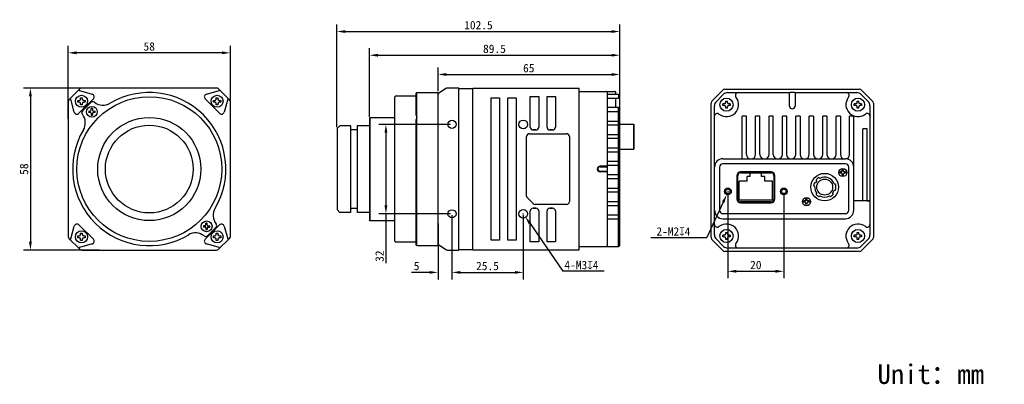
# Model space of a CAD drawing. Header units: millimetres. Extents: x 57 to 409, y 308 to 439.
import ezdxf

# ---------------------------------------------------------------- set-up
doc = ezdxf.new("R2010")
doc.units = ezdxf.units.MM
doc.header["$LTSCALE"] = 23.1
doc.header["$PDMODE"] = 3
doc.header["$PDSIZE"] = 8
doc.layers.get('0').update_dxf_attribs({"linetype": 'CONTINUOUS'})
doc.layers.get('Defpoints').update_dxf_attribs({"linetype": 'CONTINUOUS'})
doc.layers.add('20_ALL_FEATURES', color=7, linetype='CONTINUOUS')
doc.layers.add('51__DRAFT_DIMS', color=7, linetype='CONTINUOUS')
doc.styles.get("Standard").update_dxf_attribs({"font": 'simfang.ttf'})
doc.dimstyles.new('DIMSTYLE_1', dxfattribs={"dimtxt": 3, "dimasz": 3, "dimexe": 2.5, "dimexo": 0.5, "dimgap": 0.75, "dimtad": 1, "dimdec": 1, "dimdsep": 46, "dimtxsty": 'STANDARD', "dimblk": '_FILLED', "dimblk1": '_FILLED', "dimblk2": '_FILLED', "dimcen": 0.09, "dimclrt": 3, "dimadec": 1, "dimazin": 2, "dimtp": 0.3, "dimtm": 0.3, "dimtfac": 1, "dimtdec": 1, "dimtofl": 0, "dimtmove": 0, "dimatfit": 3, "dimldrblk": '_FILLED', "dimfxl": 1, "dimtolj": 1, "dimarcsym": 0})
doc.dimstyles.new('DIMSTYLE_3', dxfattribs={"dimtxt": 3, "dimasz": 3, "dimexe": 2.5, "dimexo": 0.5, "dimgap": 0.75, "dimtad": 1, "dimdsep": 46, "dimtxsty": 'STANDARD', "dimblk": '_FILLED', "dimblk1": '_FILLED', "dimblk2": '_FILLED', "dimcen": 0.09, "dimclrt": 3, "dimazin": 2, "dimtp": 0.2, "dimtm": 0.2, "dimtfac": 1, "dimtofl": 0, "dimtmove": 0, "dimatfit": 3, "dimldrblk": '_FILLED', "dimfxl": 1, "dimtolj": 1, "dimarcsym": 0})
doc.dimstyles.new('DIMSTYLE_4', dxfattribs={"dimtxt": 3, "dimasz": 3, "dimexe": 2.5, "dimexo": 0.5, "dimtad": 1, "dimdsep": 46, "dimtxsty": 'STANDARD', "dimblk": '_FILLED', "dimblk1": '_FILLED', "dimblk2": '_FILLED', "dimcen": 0.09, "dimclrt": 3, "dimazin": 2, "dimtp": 0.1, "dimtm": 0.1, "dimtfac": 1, "dimtofl": 0, "dimtmove": 0, "dimatfit": 1, "dimldrblk": '_FILLED', "dimfxl": 1, "dimtolj": 1, "dimarcsym": 0})
doc.dimstyles.new('DIMSTYLE_6', dxfattribs={"dimtxt": 3, "dimasz": 3, "dimexe": 2.5, "dimexo": 0.5, "dimgap": 0.75, "dimtad": 1, "dimdsep": 46, "dimtxsty": 'STANDARD', "dimblk": '_FILLED', "dimblk1": '_FILLED', "dimblk2": '_FILLED', "dimcen": 0.09, "dimclrt": 3, "dimazin": 2, "dimtp": 0.2, "dimtm": 0.2, "dimtfac": 1, "dimtofl": 0, "dimtmove": 0, "dimatfit": 3, "dimldrblk": '_FILLED', "dimfxl": 1, "dimtolj": 1, "dimarcsym": 0})

# ---------------------------------------------------------------- blocks, each defined once
blk = doc.blocks.new('_FILLED')
at = {"color": 0, "linetype": 'ByBlock'}
blk.add_solid([(0, 0), (-1, 0.17), (-1, -0.17)], dxfattribs=at)
blk = doc.blocks.new('*D1')
at = {"layer": '51__DRAFT_DIMS', "color": 0, "lineweight": -2}
for p, q in [((182.09, 403.79), (182.09, 428.34)), ((271.63, 403.69), (271.63, 428.34)), ((185.09, 425.84), (268.63, 425.84))]:
    blk.add_line(p, q, dxfattribs=at)
at = {"layer": 'Defpoints', "color": 0}
for p in [(271.63, 425.84), (182.09, 403.29), (271.63, 403.19)]:
    blk.add_point(p, dxfattribs=at)
at = {"layer": '51__DRAFT_DIMS', "color": 0, "linetype": 'ByBlock', "lineweight": -2, "xscale": 3, "yscale": 3, "zscale": 3, "rotation": 180}
blk.add_blockref('_FILLED', (182.09, 425.84), dxfattribs=at)
at = {"layer": '51__DRAFT_DIMS', "color": 0, "linetype": 'ByBlock', "lineweight": -2, "xscale": 3, "yscale": 3, "zscale": 3}
blk.add_blockref('_FILLED', (271.63, 425.84), dxfattribs=at)
at = {"layer": '51__DRAFT_DIMS', "color": 3, "insert": (226.78, 429.64), "char_height": 3, "attachment_point": 2}
blk.add_mtext('\\A1;\\A1;{\\C256;89.5}', dxfattribs=at)
blk = doc.blocks.new('*D2')
at = {"layer": '51__DRAFT_DIMS', "color": 0, "lineweight": -2}
for p, q in [((206.59, 412.99), (206.59, 421.45)), ((271.63, 407.09), (271.63, 421.45)), ((209.59, 418.95), (268.63, 418.95))]:
    blk.add_line(p, q, dxfattribs=at)
at = {"layer": 'Defpoints', "color": 0}
for p in [(271.63, 418.95), (206.59, 412.49), (271.63, 406.59)]:
    blk.add_point(p, dxfattribs=at)
at = {"layer": '51__DRAFT_DIMS', "color": 0, "linetype": 'ByBlock', "lineweight": -2, "xscale": 3, "yscale": 3, "zscale": 3, "rotation": 180}
blk.add_blockref('_FILLED', (206.59, 418.95), dxfattribs=at)
at = {"layer": '51__DRAFT_DIMS', "color": 0, "linetype": 'ByBlock', "lineweight": -2, "xscale": 3, "yscale": 3, "zscale": 3}
blk.add_blockref('_FILLED', (271.63, 418.95), dxfattribs=at)
at = {"layer": '51__DRAFT_DIMS', "color": 3, "insert": (239.05, 422.73), "char_height": 3, "attachment_point": 2}
blk.add_mtext('\\A1;\\A1;{\\C256;65}', dxfattribs=at)
blk = doc.blocks.new('*D5')
at = {"layer": '51__DRAFT_DIMS', "color": 0, "lineweight": -2}
for p, q in [((74.34, 403.04), (74.34, 429.2)), ((129.34, 426.7), (77.34, 426.7)), ((132.34, 409.68), (132.34, 429.2))]:
    blk.add_line(p, q, dxfattribs=at)
at = {"layer": 'Defpoints', "color": 0}
for p in [(74.34, 426.7), (132.34, 409.18), (74.34, 402.54)]:
    blk.add_point(p, dxfattribs=at)
at = {"layer": '51__DRAFT_DIMS', "color": 0, "linetype": 'ByBlock', "lineweight": -2, "xscale": 3, "yscale": 3, "zscale": 3, "rotation": 180}
blk.add_blockref('_FILLED', (74.34, 426.7), dxfattribs=at)
at = {"layer": '51__DRAFT_DIMS', "color": 0, "linetype": 'ByBlock', "lineweight": -2, "xscale": 3, "yscale": 3, "zscale": 3}
blk.add_blockref('_FILLED', (132.34, 426.7), dxfattribs=at)
at = {"layer": '51__DRAFT_DIMS', "color": 3, "insert": (103.32, 430.48), "char_height": 3, "attachment_point": 2}
blk.add_mtext('\\A1;\\A1;{\\C256;58}', dxfattribs=at)
blk = doc.blocks.new('*D6')
at = {"layer": '51__DRAFT_DIMS', "color": 0, "lineweight": -2}
for p, q in [((85.39, 414.09), (58.34, 414.09)), ((60.84, 411.09), (60.84, 359.09)), ((85.39, 356.09), (58.34, 356.09))]:
    blk.add_line(p, q, dxfattribs=at)
at = {"layer": 'Defpoints', "color": 0}
for p in [(85.89, 414.09), (60.84, 356.09), (85.89, 356.09)]:
    blk.add_point(p, dxfattribs=at)
at = {"layer": '51__DRAFT_DIMS', "color": 0, "linetype": 'ByBlock', "lineweight": -2, "xscale": 3, "yscale": 3, "zscale": 3}
for p, rotation in [((60.84, 414.09), 89.99999999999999), ((60.84, 356.09), 270)]:
    blk.add_blockref('_FILLED', p, dxfattribs=dict(at, rotation=rotation))
at = {"layer": '51__DRAFT_DIMS', "color": 3, "insert": (57.05, 385.07), "char_height": 3, "attachment_point": 2, "rotation": 90}
blk.add_mtext('\\A1;\\A1;{\\C256;58}', dxfattribs=at)
blk = doc.blocks.new('*D7')
at = {"layer": '51__DRAFT_DIMS', "color": 0, "lineweight": -2}
for p, q in [((211.09, 401.09), (185.46, 401.09)), ((187.96, 398.09), (187.96, 372.09)), ((211.09, 369.09), (185.46, 369.09)), ((187.96, 369.09), (187.96, 351.37))]:
    blk.add_line(p, q, dxfattribs=at)
at = {"layer": 'Defpoints', "color": 0}
for p in [(211.59, 401.09), (187.96, 369.09), (211.59, 369.09)]:
    blk.add_point(p, dxfattribs=at)
at = {"layer": '51__DRAFT_DIMS', "color": 0, "linetype": 'ByBlock', "lineweight": -2, "xscale": 3, "yscale": 3, "zscale": 3}
for p, rotation in [((187.96, 401.09), 90), ((187.96, 369.09), 270)]:
    blk.add_blockref('_FILLED', p, dxfattribs=dict(at, rotation=rotation))
at = {"layer": '51__DRAFT_DIMS', "color": 3, "insert": (184.18, 355.98), "char_height": 3, "attachment_point": 3, "rotation": 90}
blk.add_mtext('\\A1;\\A1;{\\C256;32}', dxfattribs=at)
blk = doc.blocks.new('*D8')
at = {"layer": '51__DRAFT_DIMS', "color": 0, "lineweight": -2}
for p, q in [((211.59, 368.59), (211.59, 345.62)), ((237.09, 368.59), (237.09, 345.62)), ((214.59, 348.12), (234.09, 348.12))]:
    blk.add_line(p, q, dxfattribs=at)
at = {"layer": 'Defpoints', "color": 0}
for p in [(211.59, 369.09), (237.09, 369.09), (237.09, 348.12)]:
    blk.add_point(p, dxfattribs=at)
at = {"layer": '51__DRAFT_DIMS', "color": 0, "linetype": 'ByBlock', "lineweight": -2, "xscale": 3, "yscale": 3, "zscale": 3, "rotation": 180}
blk.add_blockref('_FILLED', (211.59, 348.12), dxfattribs=at)
at = {"layer": '51__DRAFT_DIMS', "color": 0, "linetype": 'ByBlock', "lineweight": -2, "xscale": 3, "yscale": 3, "zscale": 3}
blk.add_blockref('_FILLED', (237.09, 348.12), dxfattribs=at)
at = {"layer": '51__DRAFT_DIMS', "color": 3, "insert": (224.28, 351.93), "char_height": 3, "attachment_point": 2}
blk.add_mtext('\\A1;\\A1;{\\C256;25.5}', dxfattribs=at)
blk = doc.blocks.new('*D9')
at = {"layer": '51__DRAFT_DIMS', "color": 0}
for p, q in [((237, 369.09), (237.18, 369.09)), ((237.09, 369), (237.09, 369.18))]:
    blk.add_line(p, q, dxfattribs=at)
at = {"layer": '51__DRAFT_DIMS', "color": 0, "lineweight": -2}
for p in [(239.49, 365.59), (266.04, 348.6)]:
    blk.add_line(p, (251.18, 348.6), dxfattribs=at)
at = {"layer": 'Defpoints', "color": 0}
for p in [(236.38, 370.12), (237.79, 368.06)]:
    blk.add_point(p, dxfattribs=at)
at = {"layer": '51__DRAFT_DIMS', "color": 0, "linetype": 'ByBlock', "lineweight": -2, "xscale": 3, "yscale": 3, "zscale": 3, "rotation": 124.5039564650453}
blk.add_blockref('_FILLED', (237.79, 368.06), dxfattribs=at)
at = {"layer": '51__DRAFT_DIMS', "color": 3, "insert": (251.8, 352.26), "char_height": 3, "attachment_point": 1}
blk.add_mtext('\\A1;{\\C256;4-M\\A1;3\\Fgdt|c0;x\\fFangSong|b0|i0|c0|p0;4}', dxfattribs=at)
blk = doc.blocks.new('*D10')
at = {"layer": '51__DRAFT_DIMS', "color": 0}
for p, q in [((310.26, 377.1), (310.44, 377.1)), ((310.35, 377.01), (310.35, 377.19))]:
    blk.add_line(p, q, dxfattribs=at)
at = {"layer": '51__DRAFT_DIMS', "color": 0, "lineweight": -2}
for p in [(308.57, 373.24), (282.69, 360.64)]:
    blk.add_line(p, (302.76, 360.64), dxfattribs=at)
at = {"layer": 'Defpoints', "color": 0}
for p in [(310.87, 378.23), (309.83, 375.96)]:
    blk.add_point(p, dxfattribs=at)
at = {"layer": '51__DRAFT_DIMS', "color": 0, "linetype": 'ByBlock', "lineweight": -2, "xscale": 3, "yscale": 3, "zscale": 3, "rotation": 65.25083821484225}
blk.add_blockref('_FILLED', (309.83, 375.96), dxfattribs=at)
at = {"layer": '51__DRAFT_DIMS', "color": 3, "insert": (296.85, 364.27), "char_height": 3, "attachment_point": 3}
blk.add_mtext('\\A1;{\\C256;2-M\\A1;2\\Fgdt|c0;x\\fFangSong|b0|i0|c134|p0;4}', dxfattribs=at)
blk = doc.blocks.new('*D11')
at = {"layer": '51__DRAFT_DIMS', "color": 0, "lineweight": -2}
for p, q in [((310.26, 376.6), (310.26, 346.01)), ((330.26, 376.6), (330.26, 346.01)), ((313.26, 348.51), (327.26, 348.51))]:
    blk.add_line(p, q, dxfattribs=at)
at = {"layer": 'Defpoints', "color": 0}
for p in [(310.26, 377.1), (330.26, 377.1), (330.26, 348.51)]:
    blk.add_point(p, dxfattribs=at)
at = {"layer": '51__DRAFT_DIMS', "color": 0, "linetype": 'ByBlock', "lineweight": -2, "xscale": 3, "yscale": 3, "zscale": 3, "rotation": 180}
blk.add_blockref('_FILLED', (310.26, 348.51), dxfattribs=at)
at = {"layer": '51__DRAFT_DIMS', "color": 0, "linetype": 'ByBlock', "lineweight": -2, "xscale": 3, "yscale": 3, "zscale": 3}
blk.add_blockref('_FILLED', (330.26, 348.51), dxfattribs=at)
at = {"layer": '51__DRAFT_DIMS', "color": 3, "insert": (320.23, 352.29), "char_height": 3, "attachment_point": 2}
blk.add_mtext('\\A1;\\A1;{\\C256;20}', dxfattribs=at)
blk = doc.blocks.new('*D12')
at = {"layer": '51__DRAFT_DIMS', "color": 0, "lineweight": -2}
for p, q in [((211.59, 368.59), (211.59, 345.62)), ((206.59, 365.66), (206.59, 345.62)), ((203.59, 348.12), (197.15, 348.12)), ((214.59, 348.12), (217.59, 348.12))]:
    blk.add_line(p, q, dxfattribs=at)
at = {"layer": 'Defpoints', "color": 0}
for p in [(211.59, 369.09), (206.59, 366.16), (211.59, 348.12)]:
    blk.add_point(p, dxfattribs=at)
at = {"layer": '51__DRAFT_DIMS', "color": 0, "linetype": 'ByBlock', "lineweight": -2, "xscale": 3, "yscale": 3, "zscale": 3}
blk.add_blockref('_FILLED', (206.59, 348.12), dxfattribs=at)
at = {"layer": '51__DRAFT_DIMS', "color": 0, "linetype": 'ByBlock', "lineweight": -2, "xscale": 3, "yscale": 3, "zscale": 3, "rotation": 180}
blk.add_blockref('_FILLED', (211.59, 348.12), dxfattribs=at)
at = {"layer": '51__DRAFT_DIMS', "color": 3, "insert": (197.9, 351.91), "char_height": 3, "attachment_point": 1}
blk.add_mtext('\\A1;\\A1;{\\C256;5}', dxfattribs=at)
blk = doc.blocks.new('*D90')
at = {"layer": '51__DRAFT_DIMS', "color": 0, "lineweight": -2}
for p, q in [((170.47, 400.09), (170.47, 436.82)), ((271.63, 407.09), (271.63, 436.82)), ((173.47, 434.32), (268.63, 434.32))]:
    blk.add_line(p, q, dxfattribs=at)
at = {"layer": 'Defpoints', "color": 0}
for p in [(271.63, 434.32), (271.63, 406.59), (170.47, 399.59)]:
    blk.add_point(p, dxfattribs=at)
at = {"layer": '51__DRAFT_DIMS', "color": 0, "linetype": 'ByBlock', "lineweight": -2, "xscale": 3, "yscale": 3, "zscale": 3, "rotation": 180}
blk.add_blockref('_FILLED', (170.47, 434.32), dxfattribs=at)
at = {"layer": '51__DRAFT_DIMS', "color": 0, "linetype": 'ByBlock', "lineweight": -2, "xscale": 3, "yscale": 3, "zscale": 3}
blk.add_blockref('_FILLED', (271.63, 434.32), dxfattribs=at)
at = {"layer": '51__DRAFT_DIMS', "color": 3, "insert": (221.05, 436.59), "char_height": 3, "attachment_point": 5}
blk.add_mtext('\\A1;{\\C256;102.5}', dxfattribs=at)

msp = doc.modelspace()

# ---------------------------------------------------------------- linework, layer by layer
for p, q in [((360.054, 373.708), (355.235, 373.708)), ((360.059, 373.672), (361.059, 373.672)), ((361.059, 373.672), (360.059, 373.672))]:
    msp.add_line(p, q)
at = {"layer": '20_ALL_FEATURES'}
for p, q in [((74.637, 409.886), (78.551, 413.801)), ((78.362, 413.191), (82.941, 411.897)), ((127.43, 414.094), (79.259, 414.094)), ((123.748, 411.897), (128.326, 413.191)), ((132.051, 409.886), (128.137, 413.801)), ((198.687, 412.194), (198.987, 412.494)), ((198.687, 412.193), (198.687, 404.492)), ((198.987, 357.694), (198.987, 412.494)), ((198.987, 412.494), (206.587, 412.494)), ((199.287, 412.494), (206.587, 412.494)), ((206.587, 357.693), (206.587, 412.494)), ((209.328, 413.913), (206.757, 412.113)), ((209.328, 413.913), (206.757, 412.113)), ((214.087, 414.094), (209.902, 414.094)), ((214.087, 356.094), (214.087, 414.094)), ((214.087, 412.794), (214.187, 412.794)), ((214.187, 413.944), (218.987, 413.944)), ((218.987, 356.244), (218.987, 413.944)), ((219.087, 412.994), (218.987, 412.994)), ((219.087, 414.094), (256.887, 414.094)), ((234.587, 414.094), (256.887, 414.094)), ((234.587, 414.094), (256.887, 414.094)), ((256.887, 414.094), (257.087, 413.894)), ((256.887, 414.094), (257.087, 413.894)), ((256.887, 414.094), (257.087, 413.894)), ((256.887, 414.094), (257.087, 413.894)), ((257.087, 356.294), (257.087, 413.894)), ((257.087, 356.294), (257.087, 413.894)), ((257.087, 356.294), (257.087, 413.894)), ((257.087, 356.294), (257.087, 413.894)), ((257.087, 412.894), (269.827, 412.894)), ((257.087, 412.894), (269.827, 412.894)), ((267.027, 412.694), (267.027, 407.093)), ((267.027, 412.694), (267.027, 407.093)), ((270.027, 412.694), (270.027, 411.894)), ((270.027, 412.694), (270.027, 411.894)), ((304.552, 409.437), (308.466, 413.351)), ((309.173, 413.644), (357.344, 413.644)), ((310.137, 412.444), (332.259, 412.444)), ((332.259, 412.444), (332.459, 412.644)), ((332.259, 407.644), (332.259, 412.444)), ((332.459, 412.644), (334.059, 412.644)), ((334.059, 412.644), (334.259, 412.444)), ((334.259, 412.444), (334.259, 407.644)), ((334.259, 412.444), (334.451, 412.444)), ((334.459, 412.444), (356.38, 412.444)), ((358.052, 413.351), (361.966, 409.437)), ((74.344, 409.179), (74.344, 361.008)), ((76.541, 405.497), (75.247, 410.076)), ((77.794, 409.044), (77.794, 409.644)), ((77.794, 409.644), (78.294, 409.644)), ((78.294, 409.044), (77.794, 409.044)), ((78.211, 405.062), (83.376, 410.227)), ((78.794, 410.144), (78.794, 410.644)), ((78.794, 410.644), (79.394, 410.644)), ((78.794, 408.044), (78.794, 408.544)), ((79.394, 410.644), (79.394, 410.144)), ((79.394, 408.544), (79.394, 408.044)), ((82.429, 408.907), (79.531, 406.009)), ((79.894, 409.644), (80.394, 409.644)), ((80.394, 409.044), (79.894, 409.044)), ((80.394, 409.644), (80.394, 409.044)), ((128.478, 405.062), (123.313, 410.227)), ((126.294, 409.044), (126.294, 409.644)), ((126.294, 409.644), (126.794, 409.644)), ((126.794, 409.044), (126.294, 409.044)), ((127.294, 410.144), (127.294, 410.644)), ((127.294, 410.644), (127.894, 410.644)), ((127.294, 408.044), (127.294, 408.544)), ((127.894, 410.644), (127.894, 410.144)), ((127.894, 408.544), (127.894, 408.044)), ((128.394, 409.644), (128.894, 409.644)), ((128.894, 409.044), (128.394, 409.044)), ((128.894, 409.644), (128.894, 409.044)), ((131.441, 410.076), (130.147, 405.497)), ((132.344, 361.008), (132.344, 409.179)), ((191.587, 411.294), (191.087, 410.794)), ((191.087, 410.794), (191.087, 359.394)), ((191.587, 411.294), (198.687, 411.294)), ((225.587, 359.594), (225.587, 410.594)), ((225.587, 410.594), (228.587, 410.594)), ((225.587, 359.594), (225.587, 410.594)), ((225.587, 410.594), (228.587, 410.594)), ((228.587, 410.594), (228.587, 359.594)), ((228.587, 410.594), (228.587, 359.594)), ((231.587, 359.594), (231.587, 410.594)), ((231.587, 410.594), (234.587, 410.594)), ((231.587, 359.594), (231.587, 410.594)), ((231.587, 410.594), (234.587, 410.594)), ((231.587, 359.594), (231.587, 410.594)), ((231.587, 410.594), (234.587, 410.594)), ((234.587, 410.594), (234.587, 359.594)), ((234.587, 410.594), (234.587, 359.594)), ((234.587, 410.594), (234.587, 359.594)), ((239.587, 400.094), (239.587, 411.094)), ((239.587, 411.094), (242.587, 411.094)), ((239.587, 400.094), (239.587, 411.094)), ((239.587, 411.094), (242.587, 411.094)), ((239.587, 400.094), (239.587, 411.094)), ((239.587, 411.094), (242.587, 411.094)), ((242.587, 411.094), (242.587, 400.094)), ((242.587, 411.094), (242.587, 400.094)), ((242.587, 411.094), (242.587, 400.094)), ((245.587, 411.094), (248.587, 411.094)), ((245.587, 400.094), (245.587, 411.094)), ((245.587, 400.094), (245.587, 411.094)), ((245.587, 411.094), (248.587, 411.094)), ((245.587, 400.094), (245.587, 411.094)), ((245.587, 411.094), (248.587, 411.094)), ((248.587, 411.094), (248.587, 400.094)), ((248.587, 411.094), (248.587, 400.094)), ((248.587, 411.094), (248.587, 400.094)), ((267.027, 411.894), (271.127, 411.894)), ((267.027, 411.894), (271.127, 411.894)), ((271.127, 410.394), (267.027, 410.394)), ((271.127, 410.394), (267.027, 410.394)), ((270.027, 410.394), (270.027, 407.094)), ((270.027, 410.394), (270.027, 407.094)), ((271.127, 411.894), (271.127, 410.394)), ((271.127, 411.894), (271.127, 410.394)), ((304.259, 360.558), (304.259, 408.73)), ((306.044, 409.18), (308.723, 411.858)), ((308.459, 407.844), (308.459, 408.444)), ((308.959, 408.444), (308.459, 408.444)), ((309.459, 408.944), (309.459, 409.444)), ((309.459, 409.444), (310.059, 409.444)), ((310.059, 408.944), (310.059, 409.444)), ((311.059, 408.444), (310.559, 408.444)), ((311.059, 408.444), (311.059, 407.844)), ((313.246, 410.66), (313.102, 410.859)), ((353.415, 410.859), (353.271, 410.66)), ((355.459, 407.844), (355.459, 408.444)), ((355.959, 408.444), (355.459, 408.444)), ((356.459, 408.944), (356.459, 409.444)), ((356.459, 409.444), (357.059, 409.444)), ((357.059, 408.944), (357.059, 409.444)), ((358.059, 408.444), (357.559, 408.444)), ((357.794, 411.858), (360.473, 409.18)), ((358.059, 408.444), (358.059, 407.844)), ((362.259, 408.73), (362.259, 360.558)), ((79.394, 408.044), (78.794, 408.044)), ((81.674, 405.85), (82.288, 405.85)), ((82.288, 405.35), (81.674, 405.35)), ((82.588, 406.15), (82.588, 406.764)), ((82.588, 405.05), (82.588, 404.436)), ((83.088, 406.764), (83.088, 406.15)), ((83.088, 405.05), (83.088, 404.436)), ((83.388, 405.85), (84.002, 405.85)), ((84.002, 405.35), (83.388, 405.35)), ((127.894, 408.044), (127.294, 408.044)), ((271.127, 407.094), (266.964, 407.094)), ((271.127, 407.094), (266.964, 407.094)), ((267.027, 406.854), (267.027, 385.985)), ((267.027, 406.854), (267.027, 385.985)), ((271.127, 405.594), (267.027, 405.594)), ((271.127, 405.594), (267.027, 405.594)), ((271.627, 406.594), (271.127, 407.094)), ((271.127, 357.294), (271.127, 407.094)), ((271.127, 407.094), (271.627, 406.594)), ((271.127, 357.294), (271.127, 407.094)), ((271.127, 407.094), (271.627, 406.594)), ((271.627, 357.794), (271.627, 406.594)), ((271.627, 357.794), (271.627, 406.594)), ((271.627, 357.794), (271.627, 406.594)), ((305.459, 361.523), (305.459, 407.766)), ((308.959, 407.844), (308.459, 407.844)), ((309.459, 406.844), (309.459, 407.344)), ((310.059, 406.844), (309.459, 406.844)), ((310.059, 406.844), (310.059, 407.344)), ((311.059, 407.844), (310.559, 407.844)), ((355.959, 407.844), (355.459, 407.844)), ((356.459, 406.844), (356.459, 407.344)), ((357.059, 406.844), (356.459, 406.844)), ((357.059, 406.844), (357.059, 407.344)), ((358.059, 407.844), (357.559, 407.844)), ((361.059, 407.766), (361.059, 361.523)), ((182.087, 403.294), (182.387, 403.594)), ((182.087, 403.294), (182.087, 366.894)), ((182.387, 366.594), (182.387, 403.594)), ((182.387, 403.594), (191.087, 403.594)), ((198.687, 402.704), (198.687, 357.994)), ((267.027, 402.294), (271.127, 402.294)), ((267.027, 402.294), (271.127, 402.294)), ((307.044, 404.801), (307.243, 404.657)), ((315.359, 388.794), (315.359, 403.994)), ((316.859, 403.994), (315.359, 403.994)), ((316.859, 390.294), (316.859, 403.994)), ((320.159, 390.294), (320.159, 403.994)), ((321.659, 403.994), (320.159, 403.994)), ((321.659, 390.294), (321.659, 403.994)), ((324.959, 390.294), (324.959, 403.994)), ((326.459, 403.994), (324.959, 403.994)), ((326.459, 390.294), (326.459, 403.994)), ((329.759, 390.294), (329.759, 403.994)), ((331.259, 403.994), (329.759, 403.994)), ((331.259, 403.994), (331.259, 390.294)), ((334.559, 390.294), (334.559, 403.994)), ((336.059, 403.994), (334.559, 403.994)), ((336.059, 403.994), (336.059, 390.294)), ((339.359, 390.294), (339.359, 403.994)), ((340.859, 403.994), (339.359, 403.994)), ((340.859, 403.994), (340.859, 390.294)), ((344.159, 390.294), (344.159, 403.994)), ((345.659, 403.994), (344.159, 403.994)), ((345.659, 403.994), (345.659, 390.294)), ((348.959, 390.294), (348.959, 403.994)), ((350.459, 403.994), (348.959, 403.994)), ((350.459, 403.994), (350.459, 390.294)), ((355.019, 403.994), (353.759, 403.994)), ((353.759, 390.294), (353.759, 403.994)), ((355.259, 370.344), (355.259, 404.057)), ((359.275, 404.657), (359.474, 404.801)), ((170.474, 399.594), (171.474, 400.594)), ((170.474, 399.593), (170.474, 370.594)), ((175.474, 400.594), (171.474, 400.594)), ((175.474, 369.594), (175.474, 400.593)), ((177.474, 399.194), (175.674, 399.194)), ((182.087, 400.594), (177.674, 400.594)), ((177.674, 400.593), (177.674, 369.594)), ((241.587, 399.094), (240.587, 399.094)), ((240.587, 399.094), (241.587, 399.094)), ((240.587, 399.094), (241.587, 399.094)), ((247.587, 399.094), (246.587, 399.094)), ((246.587, 399.094), (247.587, 399.094)), ((246.587, 399.094), (247.587, 399.094)), ((271.127, 400.794), (267.027, 400.794)), ((271.127, 400.794), (267.027, 400.794)), ((271.627, 401.119), (276.627, 401.119)), ((271.627, 401.119), (276.627, 401.119)), ((276.627, 392.269), (276.627, 401.119)), ((276.627, 401.118), (276.627, 392.269)), ((360.059, 399.494), (358.559, 399.494)), ((358.559, 373.672), (358.559, 399.494)), ((360.059, 373.672), (360.059, 399.494)), ((238.287, 375.458), (238.287, 396.744)), ((238.287, 375.458), (238.287, 396.744)), ((238.287, 375.458), (238.287, 396.744)), ((239.287, 397.744), (252.587, 397.744)), ((239.287, 397.744), (252.587, 397.744)), ((239.287, 397.744), (252.587, 397.744)), ((253.587, 396.744), (253.587, 373.444)), ((253.587, 396.744), (253.587, 373.444)), ((267.027, 397.494), (271.127, 397.494)), ((267.027, 397.494), (271.127, 397.494)), ((271.127, 395.994), (267.027, 395.994)), ((271.127, 395.994), (267.027, 395.994)), ((267.027, 392.694), (271.127, 392.694)), ((267.027, 392.694), (271.127, 392.694)), ((271.127, 391.194), (267.027, 391.194)), ((271.127, 391.194), (267.027, 391.194)), ((271.627, 392.269), (276.627, 392.269)), ((271.627, 392.269), (276.627, 392.269)), ((267.027, 387.894), (271.127, 387.894)), ((267.027, 387.894), (271.127, 387.894)), ((308.459, 388.794), (352.259, 388.794)), ((266.827, 386.094), (264.527, 386.094)), ((266.827, 386.094), (264.527, 386.094)), ((264.527, 385.894), (267.027, 385.894)), ((264.527, 385.894), (267.027, 385.894)), ((264.527, 384.294), (267.027, 384.294)), ((264.527, 384.294), (267.027, 384.294)), ((266.827, 384.094), (264.527, 384.094)), ((266.827, 384.094), (264.527, 384.094)), ((266.827, 386.094), (267.027, 385.894)), ((266.827, 386.094), (267.027, 385.894)), ((267.027, 384.294), (266.827, 384.094)), ((267.027, 384.294), (266.827, 384.094)), ((271.127, 386.394), (267.027, 386.394)), ((271.127, 386.394), (267.027, 386.394)), ((267.027, 385.894), (267.027, 384.294)), ((267.027, 385.894), (267.027, 384.294)), ((267.027, 384.207), (267.027, 383.901)), ((267.027, 384.207), (267.027, 383.901)), ((267.027, 383.894), (267.027, 357.494)), ((267.027, 383.894), (267.027, 357.494)), ((307.259, 385.794), (307.259, 370.344)), ((352.259, 386.994), (308.459, 386.994)), ((325.714, 384.094), (314.804, 384.094)), ((314.804, 383.794), (325.714, 383.794)), ((350.909, 384.094), (350.409, 384.094)), ((350.409, 383.594), (350.409, 384.094)), ((351.109, 384.794), (351.609, 384.794)), ((351.109, 384.294), (351.109, 384.794)), ((351.609, 384.294), (351.609, 384.794)), ((352.309, 384.094), (351.809, 384.094)), ((352.309, 384.094), (352.309, 383.594)), ((353.459, 370.344), (353.459, 385.794)), ((267.027, 383.094), (271.127, 383.094)), ((267.027, 383.094), (271.127, 383.094)), ((271.127, 381.594), (267.027, 381.594)), ((271.127, 381.594), (267.027, 381.594)), ((313.504, 382.794), (313.504, 374.344)), ((313.804, 374.344), (313.804, 382.794)), ((314.304, 373.99), (314.304, 380.8)), ((317.109, 380.8), (314.304, 380.8)), ((317.109, 380.8), (317.109, 382.49)), ((318.209, 382.49), (317.109, 382.49)), ((318.209, 382.49), (318.209, 383.686)), ((322.309, 382.49), (322.309, 383.686)), ((323.409, 382.49), (322.309, 382.49)), ((323.409, 380.8), (323.409, 382.49)), ((326.214, 380.8), (323.409, 380.8)), ((326.214, 373.99), (326.214, 380.8)), ((326.714, 382.794), (326.714, 374.344)), ((327.014, 374.344), (327.014, 382.794)), ((341.215, 380.294), (341.607, 380.189)), ((342.085, 380.939), (341.824, 381.25)), ((342.82, 382.086), (343.081, 381.775)), ((350.909, 383.594), (350.409, 383.594)), ((351.109, 382.894), (351.109, 383.394)), ((351.609, 382.894), (351.109, 382.894)), ((351.609, 382.894), (351.609, 383.394)), ((352.309, 383.594), (351.809, 383.594)), ((267.027, 378.294), (271.127, 378.294)), ((267.027, 378.294), (271.127, 378.294)), ((271.127, 376.794), (267.027, 376.794)), ((271.127, 376.794), (267.027, 376.794)), ((341.27, 378.933), (340.878, 379.038)), ((348.27, 379.794), (348.69, 379.794)), ((348.27, 377.494), (348.69, 377.494)), ((238.58, 374.751), (240.594, 372.736)), ((240.594, 372.736), (238.58, 374.751)), ((240.594, 372.736), (238.58, 374.751)), ((267.027, 373.494), (271.127, 373.494)), ((267.027, 373.494), (271.127, 373.494)), ((326.214, 373.99), (314.304, 373.99)), ((325.714, 373.344), (314.804, 373.344)), ((337.909, 373.694), (337.409, 373.694)), ((337.409, 373.194), (337.409, 373.694)), ((338.109, 374.394), (338.609, 374.394)), ((338.109, 373.894), (338.109, 374.394)), ((338.609, 373.894), (338.609, 374.394)), ((339.309, 373.694), (338.809, 373.694)), ((339.309, 373.694), (339.309, 373.194)), ((341.824, 376.039), (342.085, 376.35)), ((343.081, 375.514), (342.82, 375.203)), ((346.637, 375.514), (346.898, 375.203)), ((347.633, 376.35), (347.894, 376.039)), ((170.474, 370.594), (171.474, 369.594)), ((177.474, 370.994), (175.674, 370.994)), ((239.587, 359.094), (239.587, 370.094)), ((239.587, 359.094), (239.587, 370.094)), ((239.587, 359.094), (239.587, 370.094)), ((240.587, 371.094), (241.587, 371.094)), ((241.587, 371.094), (240.587, 371.094)), ((241.587, 371.094), (240.587, 371.094)), ((252.587, 372.444), (241.301, 372.444)), ((252.587, 372.444), (241.301, 372.444)), ((252.587, 372.444), (241.301, 372.444)), ((242.587, 370.094), (242.587, 359.094)), ((242.587, 370.094), (242.587, 359.094)), ((242.587, 370.094), (242.587, 359.094)), ((245.587, 359.094), (245.587, 370.094)), ((245.587, 359.094), (245.587, 370.094)), ((245.587, 359.094), (245.587, 370.094)), ((246.587, 371.094), (247.587, 371.094)), ((247.587, 371.094), (246.587, 371.094)), ((247.587, 371.094), (246.587, 371.094)), ((248.587, 370.094), (248.587, 359.094)), ((248.587, 370.094), (248.587, 359.094)), ((248.587, 370.094), (248.587, 359.094)), ((271.127, 371.994), (267.027, 371.994)), ((271.127, 371.994), (267.027, 371.994)), ((314.804, 373.044), (325.714, 373.044)), ((337.909, 373.194), (337.409, 373.194)), ((338.109, 372.494), (338.109, 372.994)), ((338.609, 372.494), (338.109, 372.494)), ((338.609, 372.494), (338.609, 372.994)), ((339.309, 373.194), (338.809, 373.194)), ((175.474, 369.594), (171.474, 369.594)), ((182.087, 369.594), (177.674, 369.594)), ((182.387, 366.594), (182.087, 366.894)), ((191.087, 366.594), (182.387, 366.594)), ((267.027, 368.694), (271.127, 368.694)), ((267.027, 368.694), (271.127, 368.694)), ((271.127, 367.194), (267.027, 367.194)), ((271.127, 367.194), (267.027, 367.194)), ((308.459, 369.144), (352.259, 369.144)), ((308.459, 367.344), (352.259, 367.344)), ((75.247, 360.112), (76.541, 364.69)), ((83.376, 359.96), (78.211, 365.125)), ((123.3, 364.837), (122.686, 364.837)), ((123.3, 364.337), (122.686, 364.337)), ((128.478, 365.125), (123.313, 359.96)), ((123.6, 365.137), (123.6, 365.752)), ((123.6, 364.037), (123.6, 363.423)), ((124.1, 365.137), (124.1, 365.752)), ((124.1, 364.037), (124.1, 363.423)), ((127.158, 364.179), (124.259, 361.28)), ((124.4, 364.837), (125.015, 364.837)), ((124.4, 364.337), (125.015, 364.337)), ((130.147, 364.69), (131.441, 360.112)), ((307.235, 364.628), (307.045, 364.491)), ((359.472, 364.491), (359.283, 364.628)), ((78.551, 356.386), (74.637, 360.301)), ((77.794, 360.544), (77.794, 361.144)), ((77.794, 361.144), (78.294, 361.144)), ((78.294, 360.544), (77.794, 360.544)), ((78.794, 361.644), (78.794, 362.144)), ((78.794, 362.144), (79.394, 362.144)), ((78.794, 359.544), (78.794, 360.044)), ((79.394, 359.544), (78.794, 359.544)), ((79.394, 362.144), (79.394, 361.644)), ((79.394, 360.044), (79.394, 359.544)), ((79.894, 361.144), (80.394, 361.144)), ((80.394, 360.544), (79.894, 360.544)), ((80.394, 361.144), (80.394, 360.544)), ((126.294, 361.144), (126.794, 361.144)), ((126.294, 360.544), (126.294, 361.144)), ((126.794, 360.544), (126.294, 360.544)), ((127.294, 362.144), (127.894, 362.144)), ((127.294, 361.644), (127.294, 362.144)), ((127.294, 359.544), (127.294, 360.044)), ((127.894, 359.544), (127.294, 359.544)), ((127.894, 362.144), (127.894, 361.644)), ((127.894, 360.044), (127.894, 359.544)), ((132.051, 360.301), (128.137, 356.386)), ((128.394, 361.144), (128.894, 361.144)), ((128.894, 360.544), (128.394, 360.544)), ((128.894, 361.144), (128.894, 360.544)), ((191.087, 359.394), (191.587, 358.894)), ((228.587, 359.594), (225.587, 359.594)), ((228.587, 359.594), (225.587, 359.594)), ((234.587, 359.594), (231.587, 359.594)), ((234.587, 359.594), (231.587, 359.594)), ((234.587, 359.594), (231.587, 359.594)), ((308.466, 355.937), (304.552, 359.851)), ((308.723, 357.43), (306.044, 360.108)), ((308.459, 360.844), (308.459, 361.444)), ((308.959, 361.444), (308.459, 361.444)), ((308.959, 360.844), (308.459, 360.844)), ((309.459, 361.944), (309.459, 362.444)), ((309.459, 362.444), (310.059, 362.444)), ((309.459, 359.844), (309.459, 360.344)), ((310.059, 359.844), (309.459, 359.844)), ((310.059, 361.944), (310.059, 362.444)), ((310.059, 359.844), (310.059, 360.344)), ((311.059, 361.444), (310.559, 361.444)), ((311.059, 360.844), (310.559, 360.844)), ((311.059, 361.444), (311.059, 360.844)), ((355.459, 360.844), (355.459, 361.444)), ((355.959, 361.444), (355.459, 361.444)), ((355.959, 360.844), (355.459, 360.844)), ((356.459, 361.944), (356.459, 362.444)), ((356.459, 362.444), (357.059, 362.444)), ((356.459, 359.844), (356.459, 360.344)), ((357.059, 359.844), (356.459, 359.844)), ((357.059, 361.944), (357.059, 362.444)), ((357.059, 359.844), (357.059, 360.344)), ((358.059, 361.444), (357.559, 361.444)), ((358.059, 360.844), (357.559, 360.844)), ((360.473, 360.108), (357.794, 357.43)), ((361.966, 359.851), (358.052, 355.937)), ((358.059, 361.444), (358.059, 360.844)), ((82.941, 358.291), (78.362, 356.997)), ((79.259, 356.094), (127.43, 356.094)), ((128.326, 356.997), (123.748, 358.291)), ((198.687, 358.894), (191.587, 358.894)), ((198.687, 357.994), (198.987, 357.694)), ((199.287, 357.694), (206.587, 357.694)), ((206.757, 358.074), (209.328, 356.274)), ((209.902, 356.094), (214.087, 356.094)), ((214.187, 357.394), (214.087, 357.394)), ((218.987, 356.244), (214.187, 356.244)), ((219.087, 357.194), (218.987, 357.194)), ((256.887, 356.094), (219.087, 356.094)), ((242.587, 359.094), (239.587, 359.094)), ((242.587, 359.094), (239.587, 359.094)), ((242.587, 359.094), (239.587, 359.094)), ((248.587, 359.094), (245.587, 359.094)), ((248.587, 359.094), (245.587, 359.094)), ((248.587, 359.094), (245.587, 359.094)), ((257.087, 356.294), (256.887, 356.094)), ((257.087, 356.294), (256.887, 356.094)), ((271.127, 357.294), (257.087, 357.294)), ((271.127, 357.294), (257.087, 357.294)), ((271.127, 357.294), (271.627, 357.794)), ((271.627, 357.794), (271.127, 357.294)), ((271.627, 357.794), (271.127, 357.294)), ((357.344, 355.644), (309.173, 355.644)), ((356.38, 356.844), (310.137, 356.844)), ((313.105, 358.43), (313.247, 358.625)), ((353.271, 358.625), (353.412, 358.43))]:
    msp.add_line(p, q, dxfattribs=at)
for centre, radius in [((79.094, 409.344), 2.15), ((103.344, 385.094), 25.9), ((127.594, 409.344), 2.15), ((309.759, 408.144), 2.35), ((356.759, 408.144), 2.35), ((82.838, 405.6), 1.925), ((103.344, 385.094), 18.45), ((211.587, 401.094), 1.45), ((237.087, 401.094), 1.55), ((237.087, 401.094), 1.55), ((237.087, 401.094), 1.55), ((103.344, 385.094), 15.7), ((351.359, 383.844), 1.45), ((344.859, 378.644), 4.925), ((344.859, 378.644), 2.85), ((310.259, 377.099), 1.2), ((310.259, 377.099), 0.8), ((330.259, 377.099), 1.2), ((330.259, 377.099), 0.8), ((338.359, 373.444), 1.45), ((211.587, 369.094), 1.45), ((211.587, 369.094), 1.45), ((237.087, 369.094), 1.55), ((237.087, 369.094), 1.55), ((237.087, 369.094), 1.55), ((123.85, 364.587), 1.925), ((79.094, 360.844), 2.15), ((127.594, 360.844), 2.15), ((309.759, 361.144), 2.35), ((356.759, 361.144), 2.35)]:
    msp.add_circle(centre, radius, dxfattribs=at)
for centre, radius, start, end in [((78.417, 413.383), 0.2, 135, 254.21593), ((79.259, 413.094), 1, 90, 135), ((103.345, 385.099), 27.395, 329.36447, 120.72523), ((127.43, 413.094), 1, 45, 90), ((128.272, 413.383), 0.2, 285.78407, 45), ((206.987, 411.785), 0.4, 124.99131, 179.99995), ((206.987, 411.785), 0.4, 124.99175, 180), ((209.902, 413.094), 1, 90, 124.99202), ((209.902, 413.094), 1, 90, 124.99202), ((209.766, 413.444), 0.635, 128.56355, 131.27405), ((209.766, 413.444), 0.635, 128.5636, 131.27303), ((266.827, 412.694), 0.2, 0, 90), ((266.827, 412.694), 0.2, 0, 90), ((269.827, 412.694), 0.2, 0, 90), ((269.827, 412.694), 0.2, 0, 90), ((309.173, 412.644), 1, 90, 135), ((310.137, 410.444), 2, 90, 135), ((313.913, 411.444), 1, 90, 215.8089), ((352.604, 411.444), 1, 324.1911, 90), ((356.38, 410.444), 2, 45, 90), ((357.344, 412.644), 1, 45, 90), ((75.344, 409.179), 1, 135, 180), ((75.146, 409.376), 0.803, 191.50652, 193.77416), ((75.055, 410.021), 0.2, 15.78407, 135), ((78.294, 410.144), 0.5, 270, 0), ((78.294, 408.544), 0.5, 0, 90), ((79.894, 410.144), 0.5, 180, 270), ((79.894, 408.544), 0.5, 90, 180), ((83.137, 408.2), 1, 52.36499, 135), ((82.669, 410.934), 1, 315, 74.21593), ((86.8, 412.951), 5, 232.36499, 300.70505), ((124.02, 410.934), 1, 105.78407, 225), ((126.794, 410.144), 0.5, 270, 0), ((126.794, 408.544), 0.5, 0, 90), ((128.394, 410.144), 0.5, 180, 270), ((128.394, 408.544), 0.5, 90, 180), ((131.634, 410.021), 0.2, 45, 164.21593), ((131.344, 409.179), 1, 0, 45), ((305.259, 408.73), 1, 135, 180), ((307.459, 407.766), 2, 135, 180), ((309.759, 408.144), 4.3, 234.1911, 35.8089), ((308.959, 408.944), 0.5, 270, 0), ((310.559, 408.944), 0.5, 180, 270), ((356.759, 408.144), 4.3, 144.1911, 305.8089), ((355.959, 408.944), 0.5, 270, 0), ((357.559, 408.944), 0.5, 180, 270), ((359.059, 407.766), 2, 0, 45), ((361.259, 408.73), 1, 0, 45), ((77.504, 405.769), 1, 195.78407, 315), ((80.238, 405.301), 1, 135, 217.63501), ((87.304, 405.6), 5.635, 177.45733, 182.54267), ((82.288, 406.15), 0.3, 270, 0), ((82.288, 405.05), 0.3, 0, 90), ((82.835, 401.278), 5.491, 89.96431, 92.57358), ((82.841, 401.246), 5.523, 87.43545, 90.02991), ((83.388, 406.15), 0.3, 180, 270), ((83.388, 405.05), 0.3, 90, 180), ((78.373, 405.6), 5.635, 357.45733, 2.54267), ((129.185, 405.769), 1, 224.99994, 344.21593), ((306.459, 403.99), 1, 54.1911, 180), ((308.959, 407.344), 0.5, 0, 90), ((310.559, 407.344), 0.5, 90, 180), ((333.259, 407.644), 1, 180, 0), ((355.959, 407.344), 0.5, 0, 90), ((357.559, 407.344), 0.5, 90, 180), ((360.059, 403.99), 1, 0, 125.8089), ((75.487, 401.638), 5, 329.29495, 37.63501), ((82.835, 409.922), 5.492, 267.42648, 270.03563), ((82.842, 409.922), 5.491, 269.96431, 272.57358), ((103.349, 385.112), 27.415, 149.27919, 301.00586), ((175.674, 399.394), 0.2, 180, 270), ((177.474, 399.394), 0.2, 270, 0), ((240.587, 400.094), 1, 180, 270), ((240.587, 400.094), 1, 180, 270), ((240.587, 400.094), 1, 180, 270), ((241.587, 400.094), 1, 270, 0), ((241.587, 400.094), 1, 270, 0), ((241.587, 400.094), 1, 270, 0), ((246.587, 400.094), 1, 180, 270), ((246.587, 400.094), 1, 180, 270), ((246.587, 400.094), 1, 180, 270), ((247.587, 400.094), 1, 270, 0), ((247.587, 400.094), 1, 270, 0), ((247.587, 400.094), 1, 270, 0), ((239.287, 396.744), 1, 90, 180), ((239.287, 396.744), 1, 90, 180), ((239.287, 396.744), 1, 90, 180), ((252.587, 396.744), 1, 0, 90), ((252.587, 396.744), 1, 0, 90), ((252.587, 396.744), 1, 0, 90), ((308.459, 385.794), 3, 90, 180), ((318.359, 390.294), 1.5, 180, 270), ((318.659, 390.294), 1.5, 270, 0), ((323.159, 390.294), 1.5, 180, 270), ((323.459, 390.294), 1.5, 270, 0), ((327.959, 390.294), 1.5, 180, 270), ((328.259, 390.294), 1.5, 270, 0), ((332.759, 390.294), 1.5, 180, 270), ((333.059, 390.294), 1.5, 270, 0), ((337.559, 390.294), 1.5, 180, 270), ((337.859, 390.294), 1.5, 270, 0), ((342.359, 390.294), 1.5, 180, 270), ((342.659, 390.294), 1.5, 270, 0), ((347.159, 390.294), 1.5, 180, 270), ((347.459, 390.294), 1.5, 270, 0), ((351.959, 390.294), 1.5, 180, 270), ((352.259, 390.294), 1.5, 270, 0), ((352.259, 385.794), 3, 0, 90), ((264.527, 385.094), 1, 90, 270), ((264.527, 385.094), 1, 90, 270), ((264.527, 385.094), 0.8, 89.99978, 270.00018), ((264.527, 385.094), 0.8, 89.99978, 270.00018), ((308.459, 385.794), 1.2, 90, 180), ((314.804, 382.794), 1.3, 90, 180), ((314.804, 382.794), 1, 90, 180), ((325.714, 382.794), 1.3, 0, 90), ((325.714, 382.794), 1, 0, 90), ((350.909, 384.294), 0.2, 270, 0), ((351.809, 384.294), 0.2, 180, 270), ((352.259, 385.794), 1.2, 0, 90), ((344.859, 378.644), 4, 155.64796, 174.35204), ((344.859, 378.644), 3.6, 140.40212, 154.59788), ((344.859, 378.644), 4, 120.64796, 139.35204), ((344.859, 378.644), 3.6, 18.62933, 119.59788), ((350.909, 383.394), 0.2, 0, 90), ((351.809, 383.394), 0.2, 90, 180), ((344.859, 378.644), 3.6, 175.40212, 219.59788), ((344.859, 378.644), 3.6, 320.40212, 341.37067), ((344.859, 378.644), 4, 343.29166, 16.70834), ((239.287, 375.458), 1, 180, 225), ((239.287, 375.458), 1, 180, 225), ((239.287, 375.458), 1, 180, 225), ((252.587, 373.444), 1, 270, 0), ((252.587, 373.444), 1, 270, 0), ((252.587, 373.444), 1, 270, 0), ((314.804, 374.344), 1.3, 180, 270), ((314.804, 374.344), 1, 180, 270), ((325.714, 374.344), 1.3, 270, 0), ((325.714, 374.344), 1, 270, 0), ((337.909, 373.894), 0.2, 270, 0), ((338.809, 373.894), 0.2, 180, 270), ((344.859, 378.644), 4, 220.64796, 239.35204), ((344.859, 378.644), 3.6, 240.40212, 299.59788), ((344.859, 378.644), 4, 300.64796, 319.35204), ((131.202, 368.55), 5, 149.29495, 217.63501), ((175.674, 370.794), 0.2, 90, 180), ((177.474, 370.794), 0.2, 0, 90), ((240.587, 370.094), 1, 90, 180), ((240.587, 370.094), 1, 90, 180), ((240.587, 370.094), 1, 90, 180), ((241.301, 373.444), 1, 225, 270), ((241.301, 373.444), 1, 225, 270), ((241.301, 373.444), 1, 225, 270), ((241.587, 370.094), 1, 0, 90), ((241.587, 370.094), 1, 0, 90), ((241.587, 370.094), 1, 0, 90), ((246.587, 370.094), 1, 90, 180), ((246.587, 370.094), 1, 90, 180), ((246.587, 370.094), 1, 90, 180), ((247.587, 370.094), 1, 0, 90), ((247.587, 370.094), 1, 0, 90), ((247.587, 370.094), 1, 0, 90), ((308.459, 370.344), 3, 180, 270), ((308.459, 370.344), 1.2, 180, 270), ((337.909, 372.994), 0.2, 0, 90), ((338.809, 372.994), 0.2, 90, 180), ((352.259, 370.344), 3, 270, 0), ((352.259, 370.344), 1.2, 270, 0), ((77.504, 364.418), 1, 45, 164.21593), ((128.316, 364.587), 5.635, 177.45733, 182.54267), ((123.3, 365.137), 0.3, 270, 0), ((123.3, 364.037), 0.3, 0, 90), ((123.847, 360.266), 5.491, 89.96431, 92.57358), ((123.847, 368.91), 5.492, 267.42648, 270.03563), ((123.853, 360.234), 5.523, 87.43545, 90.02991), ((123.854, 368.909), 5.491, 269.96431, 272.57358), ((124.4, 365.137), 0.3, 180, 270), ((124.4, 364.037), 0.3, 90, 180), ((119.385, 364.587), 5.635, 357.45733, 2.54267), ((126.451, 364.886), 1, 315, 37.63501), ((129.185, 364.418), 1, 15.78407, 135), ((306.459, 365.301), 1, 180, 305.92224), ((309.759, 361.144), 4.302, 324.16518, 125.92224), ((356.759, 361.144), 4.302, 54.07776, 215.83482), ((360.059, 365.301), 1, 234.07776, 0), ((75.344, 361.008), 1, 180, 225), ((75.055, 360.166), 0.2, 225, 344.21593), ((78.294, 361.644), 0.5, 270, 0), ((78.294, 360.044), 0.5, 0, 90), ((79.894, 361.644), 0.5, 180, 270), ((79.894, 360.044), 0.5, 90, 180), ((82.669, 359.253), 1, 285.78407, 45), ((119.888, 357.236), 5, 52.36499, 120.70505), ((123.552, 361.987), 1, 232.36499, 315), ((124.02, 359.253), 1, 135, 254.21593), ((126.794, 361.644), 0.5, 270, 0), ((126.794, 360.044), 0.5, 0, 90), ((128.394, 361.644), 0.5, 180, 270), ((128.394, 360.044), 0.5, 90, 180), ((131.634, 360.166), 0.2, 195.78407, 315), ((131.344, 361.008), 1, 315, 0), ((305.259, 360.558), 1, 180, 225), ((307.459, 361.523), 2, 180, 225), ((308.959, 361.944), 0.5, 270, 0), ((308.959, 360.344), 0.5, 0, 90), ((310.559, 361.944), 0.5, 180, 270), ((310.559, 360.344), 0.5, 90, 180), ((355.959, 361.944), 0.5, 270, 0), ((355.959, 360.344), 0.5, 0, 90), ((357.559, 361.944), 0.5, 180, 270), ((357.559, 360.344), 0.5, 90, 180), ((359.059, 361.523), 2, 315, 0), ((361.259, 360.558), 1, 315, 0), ((78.417, 356.804), 0.2, 105.78407, 225), ((79.259, 357.094), 1, 225, 270), ((127.43, 357.094), 1, 270, 315), ((128.272, 356.804), 0.2, 315, 74.21593), ((206.987, 358.402), 0.4, 180, 235.00825), ((209.902, 357.094), 1, 235.00798, 270), ((309.173, 356.644), 1, 225, 270), ((310.137, 358.844), 2, 225, 270), ((313.916, 357.844), 1, 144.16518, 270), ((352.601, 357.844), 1, 270, 35.83482), ((356.38, 358.844), 2, 270, 315), ((357.344, 356.644), 1, 270, 315)]:
    msp.add_arc(centre, radius, start, end, dxfattribs=at)
for points, knots in [([(209.204, 413.737), (209.212, 413.755), (209.251, 413.822), (209.303, 413.882), (209.347, 413.921)], [0, 0, 0, 0, 0.2472894, 1, 1, 1, 1]), ([(209.204, 413.737), (209.212, 413.755), (209.251, 413.822), (209.303, 413.882), (209.347, 413.921)], [0, 0, 0, 0, 0.2472916, 1, 1, 1, 1]), ([(74.359, 409.215), (74.358, 409.219), (74.357, 409.225), (74.355, 409.233), (74.353, 409.239), (74.351, 409.243), (74.349, 409.246), (74.347, 409.242), (74.346, 409.236), (74.346, 409.231), (74.346, 409.228)], [0, 0, 0, 0, 0.201556, 0.371386, 0.5043326, 0.5947502, 0.6378549, 0.6876265, 0.8058537, 1, 1, 1, 1]), ([(198.687, 404.492), (198.775, 404.361), (198.926, 404.086), (198.987, 403.773), (198.987, 403.62)], [0, 0, 0, 0, 0.506985, 1, 1, 1, 1]), ([(198.987, 403.62), (198.987, 403.463), (198.923, 403.138), (198.774, 402.847), (198.687, 402.704)], [0, 0, 0, 0, 0.4844242, 1, 1, 1, 1]), ([(355.259, 404.057), (355.259, 404.053), (355.254, 404.045), (355.242, 404.03), (355.208, 404.013), (355.133, 403.997), (355.065, 403.994), (355.019, 403.994)], [0, 0, 0, 0, 0.0485069, 0.1008389, 0.2180671, 0.4737023, 1, 1, 1, 1])]:
    msp.add_open_spline(points, degree=3, knots=knots, dxfattribs=at)

# ---------------------------------------------------------------- texts
at = {"color": 0, "insert": (363.728, 315.183), "char_height": 7, "attachment_point": 1}
msp.add_mtext('Unit：mm', dxfattribs=at)

# ---------------------------------------------------------------- dimensions: what is measured, and where the dimension line sits
at = {"layer": '51__DRAFT_DIMS'}
for base, p1, p2, text, dimstyle, override, picture, middle in [((271.627, 434.319), (170.474, 399.594), (271.627, 406.594), '{\\C256;102.5}', 'DIMSTYLE_1', {"dimdec": 2, "dimtxsty": 'STANDARD'}, '*D90', (221.05, 434.319)), ((271.627, 425.842), (182.087, 403.294), (271.627, 403.194), '\\A1;{\\C256;<>}', 'DIMSTYLE_1', {"dimtxsty": 'STANDARD'}, '*D1', (226.778, 425.842)), ((271.627, 418.946), (206.587, 412.494), (271.627, 406.594), '\\A1;{\\C256;<>}', 'DIMSTYLE_1', {"dimtxsty": 'STANDARD'}, '*D2', (239.045, 418.946)), ((330.259, 348.507), (310.259, 377.099), (330.259, 377.099), '\\A1;{\\C256;<>}', 'DIMSTYLE_6', {"dimtxsty": 'STANDARD'}, '*D11', (320.232, 348.507)), ((211.587, 348.124), (206.587, 366.157), (211.587, 369.094), '\\A1;{\\C256;<>}', 'DIMSTYLE_3', {"dimtxsty": 'STANDARD'}, '*D12', (198.728, 348.124)), ((237.087, 348.124), (211.587, 369.094), (237.087, 369.094), '\\A1;{\\C256;<>}', 'DIMSTYLE_3', {"dimtxsty": 'STANDARD'}, '*D8', (224.275, 348.124))]:
    dim = msp.add_linear_dim(base=base, p1=p1, p2=p2, text=text, dimstyle=dimstyle, override=override, dxfattribs=at)
    dim.commit()
    dim.dimension.update_dxf_attribs({"geometry": picture, "text_midpoint": middle, "dimtype": 160})
for base, p1, p2, angle, picture, middle in [((74.344, 426.698), (132.344, 409.179), (74.344, 402.544), 180, '*D5', (103.318, 426.698)), ((60.835, 356.094), (85.894, 414.094), (85.894, 356.094), 270, '*D6', (60.835, 385.067)), ((187.96, 369.094), (211.587, 401.094), (211.587, 369.094), 270, '*D7', (187.96, 354.05))]:
    dim = msp.add_linear_dim(base=base, p1=p1, p2=p2, angle=angle, text='\\A1;{\\C256;<>}', dimstyle='DIMSTYLE_1', override={"dimtxsty": 'STANDARD'}, dxfattribs=at)
    dim.commit()
    dim.dimension.update_dxf_attribs({"geometry": picture, "text_midpoint": middle, "dimtype": 160})
for p1, p2, text, picture, middle in [((310.872, 378.234), (309.825, 375.964), '{\\C256;2-M\\A1;2\\Fgdt|c0;x\\fFangSong|b0|i0|c134|p0;4}', '*D10', (289.768, 360.644)), ((236.379, 370.124), (237.795, 368.063), '{\\C256;4-M\\A1;3\\Fgdt|c0;x\\fFangSong|b0|i0|c0|p0;4}', '*D9', (258.918, 348.596))]:
    dim = msp.add_diameter_dim_2p(p1=p1, p2=p2, text=text, dimstyle='DIMSTYLE_4', override={"dimtih": 1, "dimtoh": 1, "dimpost": '<>', "dimtxsty": 'STANDARD'}, dxfattribs=at)
    dim.commit()
    dim.dimension.update_dxf_attribs({"geometry": picture, "text_midpoint": middle, "dimtype": 163})

doc.saveas('drawing.dxf')
